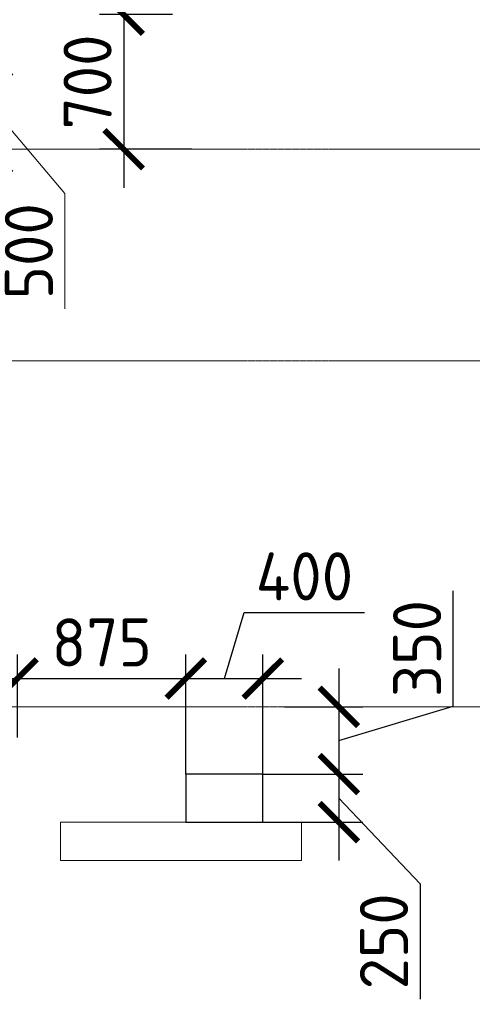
# Model space of a CAD drawing. Header units: millimetres. Extents: x -42044588 to 856694, y -806701 to 941911.
# Tile 82 of 256: x -167631 to -165281, y -379841 to -374719. Entities that reach past the tile are written whole.
import ezdxf

# ---------------------------------------------------------------- set-up
doc = ezdxf.new("R2010")
doc.units = ezdxf.units.MM
for name, pattern in [('______5', [1100, 800, -100, 100, -100]), ('DASHED', [7, 5, -2, 0]), ('осевая', [50.8, 31.75, -6.35, 6.35, -6.35])]:
    doc.linetypes.add(name, pattern=pattern)
for name, color, linetype, lineweight in [('RAZMER', 100, 'Continuous', 15), ('RAZMER @ 100', 100, 'Continuous', 15), ('Оси', 40, '______5', 18), ('Перекрытие ж_бетон', 1, 'Continuous', 30), ('РАЗМЕРЫ', 1, 'Continuous', 9)]:
    doc.layers.add(name, color=color, linetype=linetype, lineweight=lineweight)
doc.layers.add('Колонна_ бетон', color=7, linetype='Continuous', lineweight=50, true_color=0xb4b496)
doc.styles.add('GOST-2.304_Type-B', font='GOST_Common.ttf')
doc.styles.add('ГОСТ', font='GOST_Common.ttf')
doc.dimstyles.new('ГОСТ', dxfattribs={"dimscale": 0, "dimtxt": 2.5, "dimasz": 2.5, "dimexe": 1.25, "dimexo": 0.625, "dimtad": 1, "dimdec": 0, "dimtxsty": 'ГОСТ', "dimblk": 'ARCHTICK', "dimcen": 2.5, "dimdle": 1.5, "dimclrd": 256, "dimclre": 256, "dimclrt": 256, "dimadec": 0, "dimazin": 0, "dimtfac": 1, "dimtdec": 0, "dimtmove": 1, "dimatfit": 3, "dimfxl": 0, "dimlwd": -1, "dimarcsym": 0})
doc.dimstyles.new('СПДС', dxfattribs={"dimscale": 100, "dimtxt": 2.5, "dimasz": 2, "dimexe": 1.25, "dimexo": 0, "dimtad": 1, "dimdec": 0, "dimrnd": 5, "dimtxsty": 'GOST-2.304_Type-B', "dimblk": 'ARCHTICK', "dimcen": 2.5, "dimdle": 2, "dimclrd": 1, "dimclre": 1, "dimclrt": 1, "dimadec": 0, "dimazin": 2, "dimtfac": 0.75, "dimtdec": 0, "dimtmove": 1, "dimatfit": 3, "dimfxl": 0, "dimtolj": 1, "dimarcsym": 0})

# ---------------------------------------------------------------- blocks, each defined once
blk = doc.blocks.new('оси блок 2')
at = {"layer": 'Оси', "color": 16, "linetype": 'осевая', "lineweight": 0, "ltscale": 0.25, "transparency": 33554687}
for p, q in [((-89822.3, -332401.3), (-37238.5, -332401.3)), ((-89822.3, -333501.3), (-37238.5, -333501.3)), ((-89822.3, -335301.3), (-37238.5, -335301.3))]:
    blk.add_line(p, q, dxfattribs=at)
blk = doc.blocks.new('подложка стн 1-го этажа')
at = {"layer": 'Колонна_ бетон', "color": 252, "linetype": 'DASHED', "lineweight": 0, "ltscale": 0.5, "true_color": 0x939598, "transparency": 33554687}
for p, q in [((36543.4, 16511.8, -200), (36543.4, 16311.8, -200)), ((36543.4, 16511.8, -200), (36543.4, 16511.8, -200)), ((36543.4, 16511.8, -200), (37793.4, 16511.8, -200)), ((37793.4, 16511.8, -200), (37793.4, 16311.8, -200)), ((37793.4, 16511.8, -200), (37793.4, 16511.8, -200)), ((36543.4, 16311.8, -200), (36543.4, 16311.8, -200)), ((36543.4, 16311.8, -200), (37793.4, 16311.8, -200)), ((37793.4, 16311.8, -200), (37793.4, 16311.8, -200))]:
    blk.add_line(p, q, dxfattribs=at)
blk = doc.blocks.new('_ArchTick')
at = {"color": 0, "linetype": 'ByBlock', "const_width": 0.15}
blk.add_lwpolyline([(-0.5, -0.5), (0.5, 0.5)], dxfattribs=at)
blk = doc.blocks.new('*D3978')
at = {"layer": 'DEFPOINTS', "color": 0, "transparency": 16777216}
for p in [(-168766.3, -374893.3), (-167802.4, -374893.3), (-168021.1, -375393.3)]:
    blk.add_point(p, dxfattribs=at)
at = {"layer": 'RAZMER', "transparency": 16777216}
for p, q in [((-167802.4, -375543.3), (-167802.4, -374743.3)), ((-167802.4, -375143.3), (-167396.1, -375623.9)), ((-167396.1, -375623.9), (-167396.1, -376223.9))]:
    blk.add_line(p, q, dxfattribs=at)
at = {"layer": 'RAZMER', "lineweight": -2, "transparency": 16777216}
for p, q in [((-168703.8, -374893.3), (-167677.4, -374893.3)), ((-167958.6, -375393.3), (-167677.4, -375393.3))]:
    blk.add_line(p, q, dxfattribs=at)
at = {"layer": 'RAZMER', "transparency": 16777216, "xscale": 250, "yscale": 250, "zscale": 250}
for p, rotation in [((-167802.4, -374893.3), 90), ((-167802.4, -375393.3), 270)]:
    blk.add_blockref('_ArchTick', p, dxfattribs=dict(at, rotation=rotation))
at = {"layer": 'RAZMER', "lineweight": 0, "transparency": 16777216, "insert": (-167583.6, -375923.9), "char_height": 250, "attachment_point": 5, "rotation": 90, "style": 'ГОСТ', "bg_fill": 3, "box_fill_scale": 1.1, "bg_fill_color": 256, "bg_fill_true_color": 13158600, "bg_fill_transparency": 0}
blk.add_mtext('500', dxfattribs=at)
blk = doc.blocks.new('*D3817')
at = {"layer": 'DEFPOINTS', "color": 0, "transparency": 16777216}
for p in [(-166837.9, -374293.3), (-167091.3, -374693.3), (-166837.9, -374693.3)]:
    blk.add_point(p, dxfattribs=at)
at = {"layer": 'РАЗМЕРЫ', "color": 1, "lineweight": -2, "transparency": 16777216}
for p, q in [((-167435.1, -374390.2), (-167435.1, -373765.2)), ((-167091.3, -374093.3), (-167091.3, -374893.3)), ((-166837.9, -374293.3), (-167216.3, -374293.3)), ((-167091.3, -374493.3), (-167435.1, -374390.2)), ((-166837.9, -374693.3), (-167216.3, -374693.3))]:
    blk.add_line(p, q, dxfattribs=at)
at = {"layer": 'РАЗМЕРЫ', "color": 1, "lineweight": -2, "transparency": 16777216, "xscale": 200, "yscale": 200, "zscale": 200}
for p, rotation in [((-167091.3, -374293.3), 90), ((-167091.3, -374693.3), 270)]:
    blk.add_blockref('_ArchTick', p, dxfattribs=dict(at, rotation=rotation))
at = {"layer": 'РАЗМЕРЫ', "color": 1, "lineweight": 0, "transparency": 16777216, "insert": (-167622.6, -374077.7), "char_height": 250, "attachment_point": 5, "rotation": 90, "style": 'GOST-2.304_Type-B'}
blk.add_mtext('\\A1;400', dxfattribs=at)
blk = doc.blocks.new('*D3871')
at = {"layer": 'DEFPOINTS', "color": 0, "transparency": 16777216}
for p in [(-167642.8, -378145.9), (-168317.8, -378453.3), (-167642.8, -378453.3)]:
    blk.add_point(p, dxfattribs=at)
at = {"layer": 'РАЗМЕРЫ', "color": 1, "lineweight": -2, "transparency": 16777216}
for p, q in [((-168317.8, -378453.3), (-168317.8, -378020.9)), ((-167642.8, -378453.3), (-167642.8, -378020.9)), ((-168517.8, -378145.9), (-167442.8, -378145.9))]:
    blk.add_line(p, q, dxfattribs=at)
at = {"layer": 'РАЗМЕРЫ', "color": 1, "lineweight": -2, "transparency": 16777216, "xscale": 200, "yscale": 200, "zscale": 200, "rotation": 180}
blk.add_blockref('_ArchTick', (-168317.8, -378145.9), dxfattribs=at)
at = {"layer": 'РАЗМЕРЫ', "color": 1, "lineweight": -2, "transparency": 16777216, "xscale": 200, "yscale": 200, "zscale": 200}
blk.add_blockref('_ArchTick', (-167642.8, -378145.9), dxfattribs=at)
at = {"layer": 'РАЗМЕРЫ', "color": 1, "lineweight": 0, "transparency": 16777216, "insert": (-167980.3, -377958.4), "char_height": 250, "attachment_point": 5, "style": 'GOST-2.304_Type-B'}
blk.add_mtext('\\A1;675', dxfattribs=at)
blk = doc.blocks.new('*D3872')
at = {"layer": 'DEFPOINTS', "color": 0, "transparency": 16777216}
for p in [(-166768.1, -378145.9), (-167642.8, -378453.3), (-166768.1, -378643.3)]:
    blk.add_point(p, dxfattribs=at)
at = {"layer": 'РАЗМЕРЫ', "color": 1, "lineweight": -2, "transparency": 16777216}
for p, q in [((-167642.8, -378453.3), (-167642.8, -378020.9)), ((-166768.1, -378643.3), (-166768.1, -378020.9)), ((-167842.8, -378145.9), (-166568.1, -378145.9))]:
    blk.add_line(p, q, dxfattribs=at)
at = {"layer": 'РАЗМЕРЫ', "color": 1, "lineweight": -2, "transparency": 16777216, "xscale": 200, "yscale": 200, "zscale": 200, "rotation": 180}
blk.add_blockref('_ArchTick', (-167642.8, -378145.9), dxfattribs=at)
at = {"layer": 'РАЗМЕРЫ', "color": 1, "lineweight": -2, "transparency": 16777216, "xscale": 200, "yscale": 200, "zscale": 200}
blk.add_blockref('_ArchTick', (-166768.1, -378145.9), dxfattribs=at)
at = {"layer": 'РАЗМЕРЫ', "color": 1, "lineweight": 0, "transparency": 16777216, "insert": (-167205.4, -377958.4), "char_height": 250, "attachment_point": 5, "style": 'GOST-2.304_Type-B'}
blk.add_mtext('\\A1;875', dxfattribs=at)
blk = doc.blocks.new('*D3873')
at = {"layer": 'DEFPOINTS', "color": 0, "transparency": 16777216}
for p in [(-166368.1, -378145.9), (-166768.1, -378643.3), (-166368.1, -378643.3)]:
    blk.add_point(p, dxfattribs=at)
at = {"layer": 'РАЗМЕРЫ', "color": 1, "lineweight": -2, "transparency": 16777216}
for p, q in [((-166568.1, -378145.9), (-166464.9, -377802.2)), ((-166464.9, -377802.2), (-165839.9, -377802.2)), ((-166768.1, -378643.3), (-166768.1, -378020.9)), ((-166368.1, -378643.3), (-166368.1, -378020.9)), ((-166968.1, -378145.9), (-166168.1, -378145.9))]:
    blk.add_line(p, q, dxfattribs=at)
at = {"layer": 'РАЗМЕРЫ', "color": 1, "lineweight": -2, "transparency": 16777216, "xscale": 200, "yscale": 200, "zscale": 200, "rotation": 180}
blk.add_blockref('_ArchTick', (-166768.1, -378145.9), dxfattribs=at)
at = {"layer": 'РАЗМЕРЫ', "color": 1, "lineweight": -2, "transparency": 16777216, "xscale": 200, "yscale": 200, "zscale": 200}
blk.add_blockref('_ArchTick', (-166368.1, -378145.9), dxfattribs=at)
at = {"layer": 'РАЗМЕРЫ', "color": 1, "lineweight": 0, "transparency": 16777216, "insert": (-166152.4, -377614.7), "char_height": 250, "attachment_point": 5, "style": 'GOST-2.304_Type-B'}
blk.add_mtext('\\A1;400', dxfattribs=at)
blk = doc.blocks.new('*D3968')
at = {"layer": 'DEFPOINTS', "color": 0, "transparency": 16777216}
for p in [(-166255.8, -378293.3), (-166368.1, -378643.3), (-165973.6, -378643.3)]:
    blk.add_point(p, dxfattribs=at)
at = {"layer": 'РАЗМЕРЫ', "color": 1, "lineweight": -2, "transparency": 16777216}
for p, q in [((-165379.8, -378290.2), (-165379.8, -377690.2)), ((-165973.6, -378093.3), (-165973.6, -378843.3)), ((-165973.6, -378468.3), (-165379.8, -378290.2)), ((-166255.8, -378293.3), (-165848.6, -378293.3)), ((-166368.1, -378643.3), (-165848.6, -378643.3))]:
    blk.add_line(p, q, dxfattribs=at)
at = {"layer": 'РАЗМЕРЫ', "color": 1, "lineweight": -2, "transparency": 16777216, "xscale": 200, "yscale": 200, "zscale": 200}
for p, rotation in [((-165973.6, -378293.3), 90), ((-165973.6, -378643.3), 270)]:
    blk.add_blockref('_ArchTick', p, dxfattribs=dict(at, rotation=rotation))
at = {"layer": 'РАЗМЕРЫ', "color": 1, "lineweight": 0, "transparency": 16777216, "insert": (-165567.3, -377990.2), "char_height": 250, "attachment_point": 5, "rotation": 90, "style": 'GOST-2.304_Type-B'}
blk.add_mtext('\\A1;350', dxfattribs=at)
blk = doc.blocks.new('*D3875')
at = {"layer": 'DEFPOINTS', "color": 0, "transparency": 16777216}
for p in [(-166212.6, -378643.3), (-166368.1, -378893.3), (-165973.6, -378893.3)]:
    blk.add_point(p, dxfattribs=at)
at = {"layer": 'РАЗМЕРЫ', "color": 1, "lineweight": -2, "transparency": 16777216}
for p, q in [((-165973.6, -378443.3), (-165973.6, -379093.3)), ((-166212.6, -378643.3), (-165848.6, -378643.3)), ((-165973.6, -378768.3), (-165551.9, -379213.3)), ((-166368.1, -378893.3), (-165848.6, -378893.3)), ((-165551.9, -379213.3), (-165551.9, -379813.3))]:
    blk.add_line(p, q, dxfattribs=at)
at = {"layer": 'РАЗМЕРЫ', "color": 1, "lineweight": -2, "transparency": 16777216, "xscale": 200, "yscale": 200, "zscale": 200}
for p, rotation in [((-165973.6, -378643.3), 90), ((-165973.6, -378893.3), 270)]:
    blk.add_blockref('_ArchTick', p, dxfattribs=dict(at, rotation=rotation))
at = {"layer": 'РАЗМЕРЫ', "color": 1, "lineweight": 0, "transparency": 16777216, "insert": (-165739.4, -379513.3), "char_height": 250, "attachment_point": 5, "rotation": 90, "style": 'GOST-2.304_Type-B'}
blk.add_mtext('\\A1;250', dxfattribs=at)
blk = doc.blocks.new('*D3958')
at = {"layer": 'DEFPOINTS', "color": 0, "transparency": 16777216}
for p in [(-166837.9, -374693.3), (-167091.3, -375393.3), (-166737.5, -375393.3)]:
    blk.add_point(p, dxfattribs=at)
at = {"layer": 'РАЗМЕРЫ', "color": 1, "lineweight": -2, "transparency": 16777216}
for p, q in [((-167091.3, -374493.3), (-167091.3, -375593.3)), ((-166837.9, -374693.3), (-167216.3, -374693.3)), ((-166737.5, -375393.3), (-167216.3, -375393.3))]:
    blk.add_line(p, q, dxfattribs=at)
at = {"layer": 'РАЗМЕРЫ', "color": 1, "lineweight": -2, "transparency": 16777216, "xscale": 200, "yscale": 200, "zscale": 200}
for p, rotation in [((-167091.3, -374693.3), 90), ((-167091.3, -375393.3), 270)]:
    blk.add_blockref('_ArchTick', p, dxfattribs=dict(at, rotation=rotation))
at = {"layer": 'РАЗМЕРЫ', "color": 1, "lineweight": 0, "transparency": 16777216, "insert": (-167278.8, -375043.3), "char_height": 250, "attachment_point": 5, "rotation": 90, "style": 'GOST-2.304_Type-B'}
blk.add_mtext('\\A1;700', dxfattribs=at)
blk = doc.blocks.new('блочина')
at = {"layer": 'Перекрытие ж_бетон', "color": 4}
blk.add_lwpolyline([(133162.7, 57679.6), (133162.7, 57929.6), (132762.7, 57929.6), (132762.7, 57679.6)], close=True, dxfattribs=at)

msp = doc.modelspace()

# ---------------------------------------------------------------- block references
msp.add_blockref('подложка стн 1-го этажа', (-203961.961, -395405.133, 560))
at = {"layer": 'РАЗМЕРЫ'}
msp.add_blockref('оси блок 2', (-110213.32, -42992.017), dxfattribs=at)

# ---------------------------------------------------------------- dimensions: what is measured, and where the dimension line sits
at = {"layer": 'РАЗМЕРЫ', "lineweight": 0}
for base, p1, p2, picture, middle in [((-166368.05, -378145.901), (-166768.05, -378643.339), (-166368.05, -378643.339), '*D3873', (-166402.425, -377614.651)), ((-167642.84, -378145.901), (-168317.84, -378453.339), (-167642.84, -378453.339), '*D3871', (-167980.34, -377958.401)), ((-166768.05, -378145.901), (-167642.84, -378453.339), (-166768.05, -378643.339), '*D3872', (-167205.445, -377958.401))]:
    dim = msp.add_linear_dim(base=base, p1=p1, p2=p2, dimstyle='СПДС', override={"dimrnd": 5}, dxfattribs=at)
    dim.commit()
    dim.dimension.update_dxf_attribs({"geometry": picture, "text_midpoint": middle})
dim = msp.add_linear_dim(base=(-165973.569, -378643.339), p1=(-166255.781, -378293.339), p2=(-166368.05, -378643.339), angle=90, dimstyle='СПДС', override={"dimrnd": 5}, dxfattribs=at)
dim.commit()
dim.dimension.update_dxf_attribs({"geometry": '*D3968', "text_midpoint": (-165567.319, -378227.714)})
dim = msp.add_linear_dim(base=(-165973.569, -378893.339), p1=(-166212.622, -378643.339), p2=(-166368.05, -378893.339), angle=90, dimstyle='СПДС', override={"dimrnd": 5}, dxfattribs=at)
dim.commit()
dim.dimension.update_dxf_attribs({"geometry": '*D3875', "text_midpoint": (-165551.912, -379275.766), "dimtype": 160})

# ---------------------------------------------------------------- next in the draw order: dimensions: what is measured, and where the dimension line sits
at = {"layer": 'RAZMER @ 100', "lineweight": 0}
dim = msp.add_linear_dim(base=(-167802.382, -374893.339, 720), p1=(-168021.081, -375393.339, 720), p2=(-168766.277, -374893.339, 720), angle=90, dimstyle='ГОСТ', override={"dimscale": 100, "dimtix": 0, "dimtofl": 1, "dimtmove": 1, "dimatfit": 3}, dxfattribs=at)
dim.commit()
dim.dimension.update_dxf_attribs({"geometry": '*D3978', "text_midpoint": (-167396.132, -375686.378, 720), "dimtype": 160})

# ---------------------------------------------------------------- next in the draw order: block references
msp.add_blockref('блочина', (-299531.244, -436573.303))

# ---------------------------------------------------------------- next in the draw order: dimensions: what is measured, and where the dimension line sits
at = {"layer": 'РАЗМЕРЫ', "lineweight": 0}
for base, p1, p2, picture, middle in [((-167091.316, -374693.339), (-166837.896, -374293.339), (-166837.896, -374693.339), '*D3817', (-167622.566, -374327.714)), ((-167091.316, -375393.339), (-166837.896, -374693.339), (-166737.508, -375393.339), '*D3958', (-167278.816, -375043.339))]:
    dim = msp.add_linear_dim(base=base, p1=p1, p2=p2, angle=90, dimstyle='СПДС', override={"dimrnd": 5}, dxfattribs=at)
    dim.commit()
    dim.dimension.update_dxf_attribs({"geometry": picture, "text_midpoint": middle})

doc.saveas('drawing.dxf')
